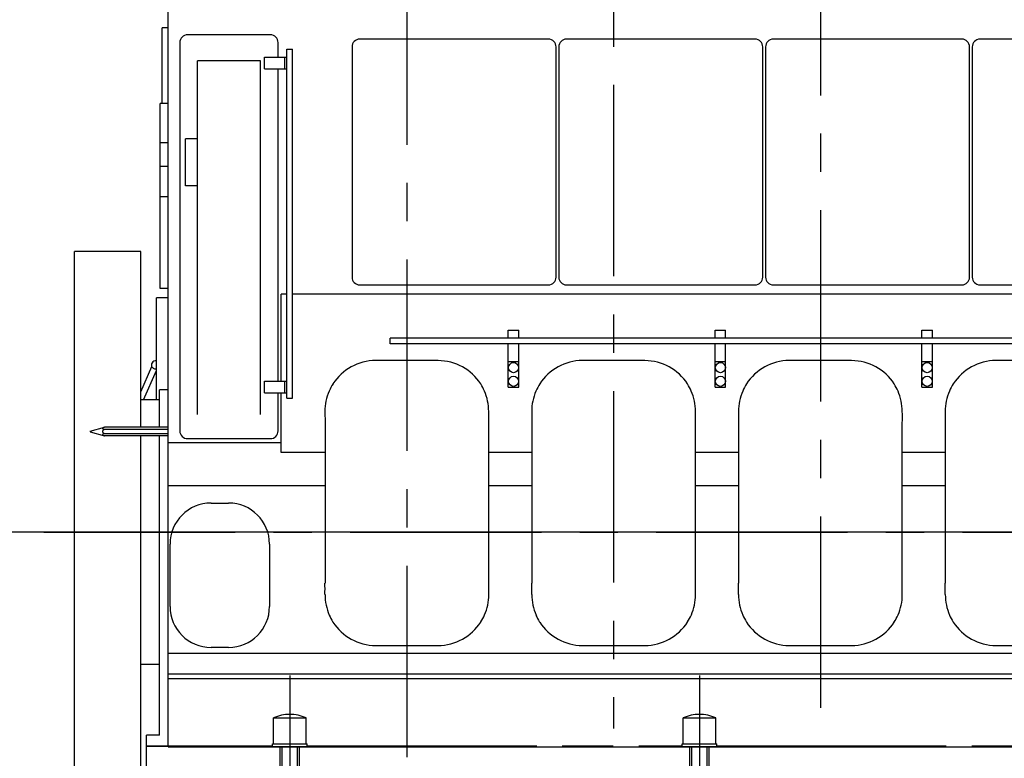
# Model space of a CAD drawing. Header units: millimetres. Extents: x 0 to 1189, y 0 to 841.
# Tile 3 of 103: x 140 to 267, y 151 to 246. Entities that reach past the tile are written whole.
import ezdxf
from ezdxf.enums import TextEntityAlignment as Align

# ---------------------------------------------------------------- set-up
doc = ezdxf.new("R2010")
doc.units = ezdxf.units.MM
doc.header["$LTSCALE"] = 65.395
doc.linetypes.add('CENTER', pattern=[0.6, 0.375, -0.075, 0.075, -0.075])
doc.linetypes.add('PHANTOM', pattern=[0.8, 0.45, -0.05, 0.1, -0.05, 0.1, -0.05])
doc.layers.get('0').update_dxf_attribs({"linetype": 'CONTINUOUS'})
for name, color, linetype in [('1907_210700_40_SIMPLE1_T2_X_PBL496', 7, 'CONTINUOUS'), ('1907_210700_40_SIMPLE1_T2_X_PBL509', 7, 'CONTINUOUS'), ('1907_210700_40_SIMPLE1_T2_X_PBL527', 7, 'CONTINUOUS'), ('1907_210700_40_SIMPLE1_X_ABL495', 7, 'CONTINUOUS'), ('1907_210700_40_SIMPLE1_X_ABL508', 7, 'CONTINUOUS'), ('1907_210700_40_SIMPLE1_X_ABL526', 7, 'CONTINUOUS'), ('1907_731000_02_SIMPLE1_D_ABL456', 7, 'CONTINUOUS'), ('1907_731000_02_SIMPLE1_T1_D_PBL457', 7, 'CONTINUOUS'), ('1907_733000_06_SIMPLE1_A_ABL497', 7, 'CONTINUOUS'), ('1907_733000_06_SIMPLE1_T2_A_PBL498', 7, 'CONTINUOUS'), ('1907_734000_04_SIMPLE1_C_ABL467', 7, 'CONTINUOUS'), ('1907_734000_04_SIMPLE1_T1_C_PBL468', 7, 'CONTINUOUS'), ('1907_735000_02_ABL460', 7, 'CONTINUOUS'), ('1917_735001_02_PBL461', 7, 'CONTINUOUS'), ('1937_111000_09_SIMPLE1_D_ABL469', 7, 'CONTINUOUS'), ('1937_111000_09_SIMPLE1_T1_D_PBL470', 7, 'CONTINUOUS'), ('1937_111200_09_SIMPLE1_B_ABL473', 7, 'CONTINUOUS'), ('1937_111200_09_SIMPLE1_T10_B_PBL475', 7, 'CONTINUOUS'), ('1937_111200_09_SIMPLE1_T12_B_PBL478', 7, 'CONTINUOUS'), ('1937_111200_09_SIMPLE1_T12_B_PBL511', 7, 'CONTINUOUS'), ('1937_111200_09_SIMPLE1_T12_B_PBL536', 7, 'CONTINUOUS'), ('1937_111200_09_SIMPLE1_T12_B_PBL537', 7, 'CONTINUOUS'), ('1937_111200_09_SIMPLE1_T1_B_PBL476', 7, 'CONTINUOUS'), ('1937_111200_09_SIMPLE1_T2_B_PBL474', 7, 'CONTINUOUS'), ('1937_111200_09_SIMPLE1_T7_B_PBL502', 7, 'CONTINUOUS'), ('1937_111200_09_SIMPLE1_T7_B_PBL512', 7, 'CONTINUOUS'), ('1937_111200_09_SIMPLE1_T7_B_PBL540', 7, 'CONTINUOUS'), ('1937_111200_09_SIMPLE1_T7_B_PBL568', 7, 'CONTINUOUS'), ('1937_122000_06_SIMPLE1_A_ABL465', 7, 'CONTINUOUS'), ('1937_122000_06_SIMPLE1_T1_A_PBL466', 7, 'CONTINUOUS'), ('32007_040000_TLKGS_KS_ABL458', 7, 'CONTINUOUS'), ('32007_040000_TLKGS_KS_V_ABL454', 7, 'CONTINUOUS'), ('32007_041000_TLKGS_KS_ABL459', 7, 'CONTINUOUS'), ('32007_041000_TLKGS_KS_V_ABL455', 7, 'CONTINUOUS'), ('32007_313000_01_SIMPLE1_T1_X_PBL472', 7, 'CONTINUOUS'), ('32007_313000_01_SIMPLE1_X_ABL471', 7, 'CONTINUOUS'), ('32007_390200_01_SIMPLE1_T1_X_PBL486', 7, 'CONTINUOUS'), ('32007_390200_01_SIMPLE1_X#AF0_ABL485', 7, 'CONTINUOUS'), ('32067_000000_TLKGS_MARKETING_ABL449', 7, 'CONTINUOUS'), ('32067_030000_TLKGS_V_ABL450', 7, 'CONTINUOUS'), ('32067_100000_TLKGS_V_ABL451', 7, 'CONTINUOUS'), ('32067_152000_01_SIMPLE1_T1_X_PBL453', 7, 'CONTINUOUS'), ('32067_152000_01_SIMPLE1_T2_X_PBL464', 7, 'CONTINUOUS'), ('32067_152000_01_SIMPLE1_T2_X_PBL505', 7, 'CONTINUOUS'), ('32067_152000_01_SIMPLE1_X_ABL452', 7, 'CONTINUOUS'), ('32067_200000_TLKGS_V_ABL494', 7, 'CONTINUOUS'), ('32067_300000_TLKGS_V_ABL484', 7, 'CONTINUOUS'), ('32067_390200_01_SIMPLE1_T1_X_PBL504', 7, 'CONTINUOUS'), ('32067_390200_01_SIMPLE1_X_ABL503', 7, 'CONTINUOUS'), ('right_6_VBL448', 7, 'CONTINUOUS')]:
    doc.layers.add(name, color=color, linetype=linetype)
doc.styles.get("Standard").update_dxf_attribs({"font": 'txt', "width": 0.6})
doc.dimstyles.new('DIMSTYLE_1', dxfattribs={"dimtxt": 3.5, "dimasz": 3.5, "dimexe": 1.8, "dimexo": 0, "dimgap": 0.875, "dimtad": 1, "dimlfac": 20, "dimdsep": 46, "dimtxsty": 'Standard', "dimblk": '_FILLED', "dimblk1": '_FILLED', "dimblk2": '_FILLED', "dimcen": 0.09, "dimadec": 0, "dimazin": 0, "dimtp": 2, "dimtm": 2, "dimtfac": 1, "dimtofl": 0, "dimtmove": 0, "dimatfit": 3, "dimldrblk": '_FILLED', "dimfxl": 1, "dimtolj": 1, "dimarcsym": 0})

# ---------------------------------------------------------------- blocks, each defined once
blk = doc.blocks.new('_FILLED')
at = {"color": 0, "linetype": 'ByBlock'}
blk.add_solid([(0, 0), (-1, 0.167), (-1, -0.167)], dxfattribs=at)
blk = doc.blocks.new('*D1')
at = {"color": 2, "linetype": 'Continuous'}
for p, q in [((190.66, 308.47), (135.6, 308.47)), ((137.4, 308.47), (137.4, 244.22)), ((137.4, 179.97), (137.4, 244.22)), ((145.36, 179.97), (135.6, 179.97))]:
    blk.add_line(p, q, dxfattribs=at)
at = {"color": 2, "linetype": 'Continuous', "xscale": 3.5, "yscale": 3.5, "zscale": 3.5}
for p, rotation in [((137.4, 308.47), 90), ((137.4, 179.97), 270)]:
    blk.add_blockref('_FILLED', p, dxfattribs=dict(at, rotation=rotation))
at = {"color": 2, "linetype": 'Continuous', "width": 0.672619}
blk.add_text('2570', height=3.5, rotation=90, dxfattribs=at).set_placement((136.53, 244.22), align=Align.CENTER)
blk = doc.blocks.new('*D7')
at = {"color": 2, "linetype": 'Continuous'}
for p, q in [((399.2, 163.28), (399.2, 98.57)), ((190, 122.65), (190, 98.57)), ((190, 100.37), (294.6, 100.37)), ((399.2, 100.37), (294.6, 100.37))]:
    blk.add_line(p, q, dxfattribs=at)
at = {"color": 2, "linetype": 'Continuous', "xscale": 3.5, "yscale": 3.5, "zscale": 3.5, "rotation": 180}
blk.add_blockref('_FILLED', (190, 100.37), dxfattribs=at)
at = {"color": 2, "linetype": 'Continuous', "xscale": 3.5, "yscale": 3.5, "zscale": 3.5}
blk.add_blockref('_FILLED', (399.2, 100.37), dxfattribs=at)
at = {"color": 2, "linetype": 'Continuous', "width": 0.636905}
blk.add_text('4184', height=3.5, dxfattribs=at).set_placement((294.6, 101.25), align=Align.CENTER)
blk = doc.blocks.new('*D15')
at = {"color": 2, "linetype": 'Continuous'}
for p, q in [((206.91, 350.22), (105.6, 350.22)), ((107.4, 350.22), (107.4, 265.1)), ((107.4, 179.97), (107.4, 265.1)), ((391.02, 179.97), (105.6, 179.97))]:
    blk.add_line(p, q, dxfattribs=at)
at = {"color": 2, "linetype": 'Continuous', "xscale": 3.5, "yscale": 3.5, "zscale": 3.5}
for p, rotation in [((107.4, 350.22), 90), ((107.4, 179.97), 270)]:
    blk.add_blockref('_FILLED', p, dxfattribs=dict(at, rotation=rotation))
at = {"color": 2, "linetype": 'Continuous', "width": 0.654762}
blk.add_text('3405', height=3.5, rotation=90, dxfattribs=at).set_placement((106.53, 265.1), align=Align.CENTER)
blk = doc.blocks.new('*D16')
at = {"color": 2, "linetype": 'Continuous'}
for p, q in [((223.75, 331.97), (115.6, 331.97)), ((117.4, 331.97), (117.4, 255.97)), ((117.4, 179.97), (117.4, 255.97)), ((143.64, 179.97), (115.6, 179.97))]:
    blk.add_line(p, q, dxfattribs=at)
at = {"color": 2, "linetype": 'Continuous', "xscale": 3.5, "yscale": 3.5, "zscale": 3.5}
for p, rotation in [((117.4, 331.97), 90), ((117.4, 179.97), 270)]:
    blk.add_blockref('_FILLED', p, dxfattribs=dict(at, rotation=rotation))
at = {"color": 2, "linetype": 'Continuous', "width": 0.672619}
blk.add_text('3040', height=3.5, rotation=90, dxfattribs=at).set_placement((116.53, 255.97), align=Align.CENTER)
blk = doc.blocks.new('*D17')
at = {"color": 2, "linetype": 'Continuous'}
for p, q in [((190.13, 326.97), (125.6, 326.97)), ((127.4, 326.97), (127.4, 253.47)), ((127.4, 179.97), (127.4, 253.47)), ((144.93, 179.97), (125.6, 179.97))]:
    blk.add_line(p, q, dxfattribs=at)
at = {"color": 2, "linetype": 'Continuous', "xscale": 3.5, "yscale": 3.5, "zscale": 3.5}
for p, rotation in [((127.4, 326.97), 90), ((127.4, 179.97), 270)]:
    blk.add_blockref('_FILLED', p, dxfattribs=dict(at, rotation=rotation))
at = {"color": 2, "linetype": 'Continuous', "width": 0.690476}
blk.add_text('2940', height=3.5, rotation=90, dxfattribs=at).set_placement((126.53, 253.47), align=Align.CENTER)
blk = doc.blocks.new('32067_152000_01_SIMPLE1_T1_X_PBL453', base_point=(271.02, 132.58))
at = {"layer": '32067_152000_01_SIMPLE1_T1_X_PBL453', "color": 8, "linetype": 'PHANTOM'}
for p, q in [((156.65, 149.62), (156.65, 152.62)), ((156.65, 152.62), (172.79, 152.62)), ((172.25, 152.62), (172.25, 152.52)), ((172.25, 152.52), (173.75, 152.52)), ((173.75, 149.62), (173.75, 152.52)), ((176.25, 149.62), (176.25, 152.52)), ((176.25, 152.52), (177.75, 152.52)), ((177.21, 152.62), (225.29, 152.62)), ((177.75, 152.62), (177.75, 152.52)), ((224.75, 152.62), (224.75, 152.52)), ((224.75, 152.52), (226.25, 152.52)), ((226.25, 149.62), (226.25, 152.52)), ((228.75, 152.52), (230.25, 152.52)), ((228.75, 149.62), (228.75, 152.52)), ((229.71, 152.62), (328.79, 152.62)), ((230.25, 152.62), (230.25, 152.52))]:
    blk.add_line(p, q, dxfattribs=at)
blk = doc.blocks.new('32067_152000_01_SIMPLE1_T2_X_PBL464', base_point=(175, 148.79))
at = {"layer": '32067_152000_01_SIMPLE1_T2_X_PBL464', "color": 2, "linetype": 'CENTER'}
blk.add_line((175, 161.62), (175, 135.95), dxfattribs=at)
at = {"layer": '32067_152000_01_SIMPLE1_T2_X_PBL464', "color": 8, "linetype": 'PHANTOM'}
for p, q in [((172.92, 152.88), (172.92, 156.18)), ((172.92, 156.18), (177.08, 156.18)), ((177.08, 152.88), (177.08, 156.18)), ((172.79, 152.52), (172.79, 152.88)), ((172.79, 152.88), (177.21, 152.88)), ((177.21, 152.52), (177.21, 152.88)), ((173.75, 152.52), (176.25, 152.52)), ((174.01, 149.72), (174.01, 152.52)), ((175.99, 149.72), (175.99, 152.52)), ((172.4, 148.7), (172.4, 149.62)), ((173.75, 149.72), (176.25, 149.72)), ((177.6, 148.7), (177.6, 149.62)), ((169.63, 148.29), (171.5, 148.45)), ((171.5, 148.45), (178.5, 148.45)), ((172.4, 148.7), (177.6, 148.7)), ((173.56, 148.45), (173.56, 148.7)), ((176.44, 148.45), (176.44, 148.7)), ((180.37, 148.29), (178.5, 148.45)), ((167.21, 144.47), (168.6, 147.56)), ((182.79, 144.47), (181.4, 147.56)), ((166, 144.47), (166, 145.83)), ((166, 145.83), (167, 145.83)), ((167, 144.47), (167, 145.83)), ((183, 144.47), (183, 145.83)), ((183, 145.83), (184, 145.83)), ((184, 144.47), (184, 145.83)), ((165.75, 142.72), (165.75, 144.47)), ((165.75, 144.47), (168.68, 144.47)), ((181.32, 144.47), (184.25, 144.47)), ((184.25, 142.72), (184.25, 144.47)), ((165.75, 142.72), (184.25, 142.72)), ((166, 141.33), (166, 142.72)), ((167, 141.33), (167, 142.72)), ((168.15, 142.72), (168.15, 143.72)), ((168.15, 143.72), (181.85, 143.72)), ((168.28, 142.2), (168.26, 142.72)), ((181.72, 142.2), (181.74, 142.72)), ((181.85, 142.72), (181.85, 143.72)), ((183, 141.33), (183, 142.72)), ((184, 141.33), (184, 142.72)), ((168.77, 141.95), (168.28, 142.2)), ((168.28, 142.2), (181.72, 142.2)), ((168.84, 141.33), (168.77, 141.95)), ((168.77, 141.95), (181.23, 141.95)), ((181.16, 141.33), (181.23, 141.95)), ((181.23, 141.95), (181.72, 142.2)), ((165.5, 139.83), (165.5, 141.33)), ((165.5, 141.33), (184.5, 141.33)), ((184.5, 139.83), (184.5, 141.33)), ((162, 137.83), (162, 139.83)), ((162, 139.83), (188, 139.83)), ((188, 137.83), (188, 139.83)), ((162, 137.83), (188, 137.83))]:
    blk.add_line(p, q, dxfattribs=at)
for centre, radius, start, end in [((175, 151.49), 5.14, 66.0588, 113.9412), ((169.74, 147.05), 1.25, 95, 155.8195), ((180.26, 147.05), 1.25, 24.1805, 85)]:
    blk.add_arc(centre, radius, start, end, dxfattribs=at)
for points, knots in [([(168.68, 144.47), (168.63, 144.41), (168.45, 144.16), (168.28, 143.91), (168.15, 143.72)], [0, 0, 0, 0, 0.247602, 1, 1, 1, 1]), ([(181.85, 143.72), (181.81, 143.78), (181.64, 144.04), (181.46, 144.29), (181.32, 144.47)], [0, 0, 0, 0, 0.252037, 1, 1, 1, 1])]:
    blk.add_open_spline(points, degree=3, knots=knots, dxfattribs=at)
blk = doc.blocks.new('32067_152000_01_SIMPLE1_T2_X_PBL505', base_point=(227.5, 148.79))
at = {"layer": '32067_152000_01_SIMPLE1_T2_X_PBL505', "color": 2, "linetype": 'CENTER'}
blk.add_line((227.5, 161.62), (227.5, 135.95), dxfattribs=at)
at = {"layer": '32067_152000_01_SIMPLE1_T2_X_PBL505', "color": 8, "linetype": 'PHANTOM'}
for p, q in [((225.42, 156.18), (229.58, 156.18)), ((225.42, 152.88), (225.42, 156.18)), ((229.58, 152.88), (229.58, 156.18)), ((225.29, 152.88), (229.71, 152.88)), ((225.29, 152.52), (225.29, 152.88)), ((229.71, 152.52), (229.71, 152.88)), ((226.25, 152.52), (228.75, 152.52)), ((226.51, 149.72), (226.51, 152.52)), ((228.49, 149.72), (228.49, 152.52)), ((224.9, 148.7), (224.9, 149.62)), ((226.25, 149.72), (228.75, 149.72)), ((230.1, 148.7), (230.1, 149.62)), ((222.13, 148.29), (224, 148.45)), ((224, 148.45), (231, 148.45)), ((224.9, 148.7), (230.1, 148.7)), ((226.06, 148.45), (226.06, 148.7)), ((228.94, 148.45), (228.94, 148.7)), ((232.87, 148.29), (231, 148.45)), ((219.71, 144.47), (221.1, 147.56)), ((235.29, 144.47), (233.9, 147.56)), ((218.5, 145.83), (219.5, 145.83)), ((218.5, 144.47), (218.5, 145.83)), ((219.5, 144.47), (219.5, 145.83)), ((235.5, 145.83), (236.5, 145.83)), ((235.5, 144.47), (235.5, 145.83)), ((236.5, 144.47), (236.5, 145.83)), ((218.25, 144.47), (221.18, 144.47)), ((218.25, 142.72), (218.25, 144.47)), ((233.82, 144.47), (236.75, 144.47)), ((236.75, 142.72), (236.75, 144.47)), ((218.25, 142.72), (236.75, 142.72)), ((218.5, 141.33), (218.5, 142.72)), ((219.5, 141.33), (219.5, 142.72)), ((220.65, 143.72), (234.35, 143.72)), ((220.65, 142.72), (220.65, 143.72)), ((220.78, 142.2), (220.76, 142.72)), ((234.22, 142.2), (234.24, 142.72)), ((234.35, 142.72), (234.35, 143.72)), ((235.5, 141.33), (235.5, 142.72)), ((236.5, 141.33), (236.5, 142.72)), ((221.27, 141.95), (220.78, 142.2)), ((220.78, 142.2), (234.22, 142.2)), ((221.27, 141.95), (233.73, 141.95)), ((221.34, 141.33), (221.27, 141.95)), ((233.66, 141.33), (233.73, 141.95)), ((233.73, 141.95), (234.22, 142.2)), ((218, 141.33), (237, 141.33)), ((218, 139.83), (218, 141.33)), ((237, 139.83), (237, 141.33)), ((214.5, 139.83), (240.5, 139.83)), ((214.5, 137.83), (214.5, 139.83)), ((240.5, 137.83), (240.5, 139.83)), ((214.5, 137.83), (240.5, 137.83))]:
    blk.add_line(p, q, dxfattribs=at)
for centre, radius, start, end in [((227.5, 151.49), 5.14, 66.0588, 113.9412), ((222.24, 147.05), 1.25, 95, 155.8195), ((232.76, 147.05), 1.25, 24.1805, 85)]:
    blk.add_arc(centre, radius, start, end, dxfattribs=at)
for points, knots in [([(221.18, 144.47), (221.13, 144.41), (220.95, 144.16), (220.78, 143.91), (220.65, 143.72)], [0, 0, 0, 0, 0.247602, 1, 1, 1, 1]), ([(234.35, 143.72), (234.31, 143.78), (234.14, 144.04), (233.96, 144.29), (233.82, 144.47)], [0, 0, 0, 0, 0.252037, 1, 1, 1, 1])]:
    blk.add_open_spline(points, degree=3, knots=knots, dxfattribs=at)
blk = doc.blocks.new('32067_152000_01_SIMPLE1_X_ABL452', base_point=(271.02, 136))
at = {"layer": '32067_152000_01_SIMPLE1_T1_X_PBL453'}
blk.add_blockref('32067_152000_01_SIMPLE1_T1_X_PBL453', (271.02, 132.58), dxfattribs=at)
at = {"layer": '32067_152000_01_SIMPLE1_T2_X_PBL464'}
blk.add_blockref('32067_152000_01_SIMPLE1_T2_X_PBL464', (175, 148.79), dxfattribs=at)
at = {"layer": '32067_152000_01_SIMPLE1_T2_X_PBL505'}
blk.add_blockref('32067_152000_01_SIMPLE1_T2_X_PBL505', (227.5, 148.79), dxfattribs=at)
blk = doc.blocks.new('1937_122000_06_SIMPLE1_T1_A_PBL466', base_point=(258.38, 139.97))
at = {"layer": '1937_122000_06_SIMPLE1_T1_A_PBL466', "color": 7, "linetype": 'Continuous'}
for p, q in [((156.65, 149.67), (156.65, 152.57)), ((156.65, 152.57), (159.4, 152.57))]:
    blk.add_line(p, q, dxfattribs=at)
blk = doc.blocks.new('1937_122000_06_SIMPLE1_A_ABL465', base_point=(258.38, 139.97))
at = {"layer": '1937_122000_06_SIMPLE1_T1_A_PBL466'}
blk.add_blockref('1937_122000_06_SIMPLE1_T1_A_PBL466', (258.38, 139.97), dxfattribs=at)
blk = doc.blocks.new('1937_111000_09_SIMPLE1_T1_D_PBL470', base_point=(257.95, 199.6))
at = {"layer": '1937_111000_09_SIMPLE1_T1_D_PBL470', "color": 7, "linetype": 'Continuous'}
for p, q in [((159.4, 152.47), (159.4, 246.72)), ((157.9, 196.94), (157.9, 210.02)), ((159.4, 210.02), (157.9, 210.02)), ((173.9, 199.35), (173.9, 210.47)), ((174.6, 210.47), (173.9, 210.47)), ((354.45, 210.47), (175.35, 210.47)), ((173.9, 190.21), (173.9, 197.85)), ((159.4, 191.47), (173.9, 191.47)), ((179.51, 190.21), (173.9, 190.21)), ((206.01, 190.21), (200.49, 190.21)), ((232.51, 190.21), (226.99, 190.21)), ((259.01, 190.21), (253.49, 190.21)), ((159.4, 185.98), (179.51, 185.98)), ((200.49, 185.98), (206.01, 185.98)), ((226.99, 185.98), (232.51, 185.98)), ((253.49, 185.98), (259.01, 185.98)), ((159.4, 164.47), (358, 164.47)), ((159.4, 161.85), (358, 161.85)), ((159.4, 161.22), (358, 161.22)), ((159.4, 152.47), (358, 152.47))]:
    blk.add_line(p, q, dxfattribs=at)
blk = doc.blocks.new('1937_111000_09_SIMPLE1_D_ABL469', base_point=(257.95, 199.6))
at = {"layer": '1937_111000_09_SIMPLE1_T1_D_PBL470'}
blk.add_blockref('1937_111000_09_SIMPLE1_T1_D_PBL470', (257.95, 199.6), dxfattribs=at)
blk = doc.blocks.new('1937_111200_09_SIMPLE1_T2_B_PBL474', base_point=(159.03, 239.77))
at = {"layer": '1937_111200_09_SIMPLE1_T2_B_PBL474', "color": 7, "linetype": 'Continuous'}
for p in [(158.65, 234.94), (159.4, 244.6)]:
    blk.add_line(p, (158.65, 244.6), dxfattribs=at)
blk = doc.blocks.new('1937_111200_09_SIMPLE1_T10_B_PBL475', base_point=(166.03, 174.47))
at = {"layer": '1937_111200_09_SIMPLE1_T10_B_PBL475', "color": 7, "linetype": 'Continuous'}
for p, q in [((164.9, 183.72), (167.15, 183.72)), ((159.65, 170.47), (159.65, 178.47)), ((172.4, 178.47), (172.4, 170.47)), ((167.15, 165.22), (164.9, 165.22))]:
    blk.add_line(p, q, dxfattribs=at)
for centre, start, end in [((164.9, 178.47), 90, 180), ((167.15, 178.47), 0, 90), ((164.9, 170.47), 180, 270), ((167.15, 170.47), 270, 360)]:
    blk.add_arc(centre, 5.25, start, end, dxfattribs=at)
blk = doc.blocks.new('1937_111200_09_SIMPLE1_T1_B_PBL476', base_point=(167.2, 217.85))
at = {"layer": '1937_111200_09_SIMPLE1_T1_B_PBL476', "color": 7, "linetype": 'Continuous'}
for p, q in [((172.5, 243.72), (161.9, 243.72)), ((160.9, 242.72), (160.9, 192.97)), ((173.5, 240.85), (173.5, 242.72)), ((163.18, 195.07), (163.18, 240.37)), ((171.23, 240.37), (163.18, 240.37)), ((171.23, 195.07), (171.23, 240.37)), ((173.5, 199.35), (173.5, 239.35)), ((161.65, 224.37), (161.65, 230.39)), ((163.18, 230.39), (161.65, 230.39)), ((163.18, 224.37), (161.65, 224.37)), ((173.5, 192.97), (173.5, 197.85)), ((161.9, 191.97), (172.5, 191.97))]:
    blk.add_line(p, q, dxfattribs=at)
for centre, start, end in [((161.9, 242.72), 90, 180), ((172.5, 242.72), 0, 90), ((161.9, 192.97), 180, 270), ((172.5, 192.97), 270, 360)]:
    blk.add_arc(centre, 1, start, end, dxfattribs=at)
blk = doc.blocks.new('1937_111200_09_SIMPLE1_T12_B_PBL478', base_point=(190, 183.72))
at = {"layer": '1937_111200_09_SIMPLE1_T12_B_PBL478', "color": 7, "linetype": 'Continuous'}
for p, q in [((194, 201.97), (185.99, 201.97)), ((179.5, 195.47), (179.51, 193.99)), ((179.51, 193.99), (179.51, 173.47)), ((200.49, 173.47), (200.49, 193.98)), ((200.5, 171.97), (200.49, 173.47)), ((199.47, 168.47), (199.48, 168.49)), ((186, 165.47), (194, 165.47))]:
    blk.add_line(p, q, dxfattribs=at)
for centre, radius, start, end in [((186.01, 195.46), 6.52, 90.1732, 147.2173), ((194, 195.47), 6.5, 32.694, 90), ((185.95, 195.5), 6.44, 147.2173, 156.5056), ((194.02, 195.55), 6.44, 22.9923, 32.2056), ((186, 195.47), 6.5, 156.5056, 180.0668), ((194, 195.47), 6.49, 359.9828, 23.5645), ((188.39, 194.72), 12.12, 356.489, 3.557), ((144.96, 172.72), 34.55, 358.7753, 1.2482), ((186, 171.97), 6.49, 179.9178, 203.6301), ((194, 171.97), 6.5, 336.5214, 359.9537), ((185.97, 171.9), 6.44, 203.1105, 212.1454), ((194.06, 171.94), 6.43, 327.5209, 336.5982), ((186, 171.97), 6.5, 212.5834, 270.0031), ((194, 171.97), 6.5, 270, 327.37)]:
    blk.add_arc(centre, radius, start, end, dxfattribs=at)
blk = doc.blocks.new('1937_111200_09_SIMPLE1_T7_B_PBL502', base_point=(196.05, 227.42))
at = {"layer": '1937_111200_09_SIMPLE1_T7_B_PBL502', "color": 7, "linetype": 'Continuous'}
for p, q in [((208.13, 243.17), (183.97, 243.17)), ((182.97, 242.17), (182.97, 212.67)), ((209.13, 212.67), (209.13, 242.17)), ((183.97, 211.67), (208.13, 211.67))]:
    blk.add_line(p, q, dxfattribs=at)
for centre, start, end in [((183.97, 242.17), 90, 180), ((208.13, 242.17), 0, 90), ((183.97, 212.67), 180, 270), ((208.13, 212.67), 270, 360)]:
    blk.add_arc(centre, 1, start, end, dxfattribs=at)
blk = doc.blocks.new('1937_111200_09_SIMPLE1_T12_B_PBL511', base_point=(216.5, 183.72))
at = {"layer": '1937_111200_09_SIMPLE1_T12_B_PBL511', "color": 7, "linetype": 'Continuous'}
for p, q in [((220.5, 201.97), (212.49, 201.97)), ((206, 195.47), (206.01, 193.99)), ((206.01, 193.99), (206.01, 173.47)), ((226.99, 173.47), (226.99, 193.98)), ((227, 171.97), (226.99, 173.47)), ((225.97, 168.47), (225.98, 168.49)), ((212.5, 165.47), (220.5, 165.47))]:
    blk.add_line(p, q, dxfattribs=at)
for centre, radius, start, end in [((212.51, 195.46), 6.52, 90.1732, 147.2173), ((220.5, 195.47), 6.5, 32.694, 90), ((212.45, 195.5), 6.44, 147.2173, 156.5056), ((220.52, 195.55), 6.44, 22.9923, 32.2056), ((212.5, 195.47), 6.5, 156.5056, 180.0668), ((220.5, 195.47), 6.49, 359.9828, 23.5645), ((214.89, 194.72), 12.12, 356.489, 3.557), ((171.46, 172.72), 34.55, 358.7753, 1.2482), ((212.5, 171.97), 6.49, 179.9178, 203.6301), ((220.5, 171.97), 6.5, 336.5214, 359.9537), ((212.47, 171.9), 6.44, 203.1105, 212.1454), ((220.56, 171.94), 6.43, 327.5209, 336.5982), ((212.5, 171.97), 6.5, 212.5834, 270.0031), ((220.5, 171.97), 6.5, 270, 327.37)]:
    blk.add_arc(centre, radius, start, end, dxfattribs=at)
blk = doc.blocks.new('1937_111200_09_SIMPLE1_T7_B_PBL512', base_point=(222.55, 227.42))
at = {"layer": '1937_111200_09_SIMPLE1_T7_B_PBL512', "color": 7, "linetype": 'Continuous'}
for p, q in [((234.62, 243.17), (210.47, 243.17)), ((209.47, 242.17), (209.47, 212.67)), ((235.62, 212.67), (235.62, 242.17)), ((210.47, 211.67), (234.62, 211.67))]:
    blk.add_line(p, q, dxfattribs=at)
for centre, start, end in [((210.47, 242.17), 90, 180), ((234.62, 242.17), 0, 90), ((210.47, 212.67), 180, 270), ((234.62, 212.67), 270, 360)]:
    blk.add_arc(centre, 1, start, end, dxfattribs=at)
blk = doc.blocks.new('1937_111200_09_SIMPLE1_T12_B_PBL536', base_point=(242.99, 183.72))
at = {"layer": '1937_111200_09_SIMPLE1_T12_B_PBL536', "color": 7, "linetype": 'Continuous'}
for p, q in [((247, 201.97), (238.99, 201.97)), ((232.5, 195.47), (232.51, 193.99)), ((232.51, 193.99), (232.51, 173.47)), ((253.49, 173.47), (253.49, 193.98)), ((253.5, 171.97), (253.49, 173.47)), ((252.47, 168.47), (252.48, 168.49)), ((239, 165.47), (247, 165.47))]:
    blk.add_line(p, q, dxfattribs=at)
for centre, radius, start, end in [((239.01, 195.46), 6.52, 90.1732, 147.2173), ((247, 195.47), 6.5, 32.694, 90), ((238.95, 195.5), 6.44, 147.2173, 156.5056), ((247.02, 195.55), 6.44, 22.9923, 32.2056), ((239, 195.47), 6.5, 156.5056, 180.0668), ((247, 195.47), 6.49, 359.9828, 23.5645), ((241.39, 194.72), 12.12, 356.489, 3.557), ((197.96, 172.72), 34.55, 358.7753, 1.2482), ((239, 171.97), 6.49, 179.9178, 203.6301), ((247, 171.97), 6.5, 336.5214, 359.9537), ((238.97, 171.9), 6.44, 203.1105, 212.1454), ((247.05, 171.94), 6.43, 327.5209, 336.5982), ((239, 171.97), 6.5, 212.5834, 270.0031), ((247, 171.97), 6.5, 270, 327.37)]:
    blk.add_arc(centre, radius, start, end, dxfattribs=at)
blk = doc.blocks.new('1937_111200_09_SIMPLE1_T12_B_PBL537', base_point=(269.49, 183.72))
at = {"layer": '1937_111200_09_SIMPLE1_T12_B_PBL537', "color": 7, "linetype": 'Continuous'}
for p, q in [((273.5, 201.97), (265.49, 201.97)), ((259, 195.47), (259.01, 193.99)), ((259.01, 193.99), (259.01, 173.47)), ((279.99, 173.47), (279.99, 193.98)), ((280, 171.97), (279.99, 173.47)), ((278.97, 168.47), (278.98, 168.49)), ((265.5, 165.47), (273.5, 165.47))]:
    blk.add_line(p, q, dxfattribs=at)
for centre, radius, start, end in [((265.51, 195.46), 6.52, 90.1732, 147.2173), ((273.5, 195.47), 6.5, 32.694, 90), ((265.44, 195.5), 6.44, 147.2173, 156.5056), ((273.52, 195.55), 6.44, 22.9923, 32.2056), ((265.5, 195.47), 6.5, 156.5056, 180.0668), ((273.5, 195.47), 6.49, 359.9828, 23.5645), ((267.89, 194.72), 12.12, 356.489, 3.557), ((224.46, 172.72), 34.55, 358.7753, 1.2482), ((265.5, 171.97), 6.49, 179.9178, 203.6301), ((273.5, 171.97), 6.5, 336.5214, 359.9537), ((265.47, 171.9), 6.44, 203.1105, 212.1454), ((273.55, 171.94), 6.43, 327.5209, 336.5982), ((265.5, 171.97), 6.5, 212.5834, 270.0031), ((273.5, 171.97), 6.5, 270, 327.37)]:
    blk.add_arc(centre, radius, start, end, dxfattribs=at)
blk = doc.blocks.new('1937_111200_09_SIMPLE1_T7_B_PBL540', base_point=(249.04, 227.42))
at = {"layer": '1937_111200_09_SIMPLE1_T7_B_PBL540', "color": 7, "linetype": 'Continuous'}
for p, q in [((261.12, 243.17), (236.97, 243.17)), ((235.97, 242.17), (235.97, 212.67)), ((262.12, 212.67), (262.12, 242.17)), ((236.97, 211.67), (261.12, 211.67))]:
    blk.add_line(p, q, dxfattribs=at)
for centre, start, end in [((236.97, 242.17), 90, 180), ((261.12, 242.17), 0, 90), ((236.97, 212.67), 180, 270), ((261.12, 212.67), 270, 360)]:
    blk.add_arc(centre, 1, start, end, dxfattribs=at)
blk = doc.blocks.new('1937_111200_09_SIMPLE1_T7_B_PBL568', base_point=(275.54, 227.42))
at = {"layer": '1937_111200_09_SIMPLE1_T7_B_PBL568', "color": 7, "linetype": 'Continuous'}
for p, q in [((287.61, 243.17), (263.46, 243.17)), ((262.46, 242.17), (262.46, 212.67)), ((288.61, 212.67), (288.61, 242.17)), ((263.46, 211.67), (287.61, 211.67))]:
    blk.add_line(p, q, dxfattribs=at)
for centre, start, end in [((263.46, 242.17), 90, 180), ((287.61, 242.17), 0, 90), ((263.46, 212.67), 180, 270), ((287.61, 212.67), 270, 360)]:
    blk.add_arc(centre, 1, start, end, dxfattribs=at)
blk = doc.blocks.new('1937_111200_09_SIMPLE1_B_ABL473', base_point=(257.45, 204.91))
at = {"layer": '1937_111200_09_SIMPLE1_T10_B_PBL475'}
blk.add_blockref('1937_111200_09_SIMPLE1_T10_B_PBL475', (166.03, 174.47), dxfattribs=at)
at = {"layer": '1937_111200_09_SIMPLE1_T12_B_PBL478'}
blk.add_blockref('1937_111200_09_SIMPLE1_T12_B_PBL478', (190, 183.72), dxfattribs=at)
at = {"layer": '1937_111200_09_SIMPLE1_T12_B_PBL511'}
blk.add_blockref('1937_111200_09_SIMPLE1_T12_B_PBL511', (216.5, 183.72), dxfattribs=at)
at = {"layer": '1937_111200_09_SIMPLE1_T12_B_PBL536'}
blk.add_blockref('1937_111200_09_SIMPLE1_T12_B_PBL536', (242.99, 183.72), dxfattribs=at)
at = {"layer": '1937_111200_09_SIMPLE1_T12_B_PBL537'}
blk.add_blockref('1937_111200_09_SIMPLE1_T12_B_PBL537', (269.49, 183.72), dxfattribs=at)
at = {"layer": '1937_111200_09_SIMPLE1_T1_B_PBL476'}
blk.add_blockref('1937_111200_09_SIMPLE1_T1_B_PBL476', (167.2, 217.85), dxfattribs=at)
at = {"layer": '1937_111200_09_SIMPLE1_T2_B_PBL474'}
blk.add_blockref('1937_111200_09_SIMPLE1_T2_B_PBL474', (159.03, 239.77), dxfattribs=at)
at = {"layer": '1937_111200_09_SIMPLE1_T7_B_PBL502'}
blk.add_blockref('1937_111200_09_SIMPLE1_T7_B_PBL502', (196.05, 227.42), dxfattribs=at)
at = {"layer": '1937_111200_09_SIMPLE1_T7_B_PBL512'}
blk.add_blockref('1937_111200_09_SIMPLE1_T7_B_PBL512', (222.55, 227.42), dxfattribs=at)
at = {"layer": '1937_111200_09_SIMPLE1_T7_B_PBL540'}
blk.add_blockref('1937_111200_09_SIMPLE1_T7_B_PBL540', (249.04, 227.42), dxfattribs=at)
at = {"layer": '1937_111200_09_SIMPLE1_T7_B_PBL568'}
blk.add_blockref('1937_111200_09_SIMPLE1_T7_B_PBL568', (275.54, 227.42), dxfattribs=at)
blk = doc.blocks.new('32067_100000_TLKGS_V_ABL451', base_point=(271.02, 196.62))
at = {"layer": '1937_111000_09_SIMPLE1_D_ABL469'}
blk.add_blockref('1937_111000_09_SIMPLE1_D_ABL469', (257.95, 199.6), dxfattribs=at)
at = {"layer": '1937_111200_09_SIMPLE1_B_ABL473'}
blk.add_blockref('1937_111200_09_SIMPLE1_B_ABL473', (257.45, 204.91), dxfattribs=at)
at = {"layer": '1937_122000_06_SIMPLE1_A_ABL465'}
blk.add_blockref('1937_122000_06_SIMPLE1_A_ABL465', (258.38, 139.97), dxfattribs=at)
at = {"layer": '32067_152000_01_SIMPLE1_X_ABL452'}
blk.add_blockref('32067_152000_01_SIMPLE1_X_ABL452', (271.02, 136), dxfattribs=at)
blk = doc.blocks.new('32007_390200_01_SIMPLE1_T1_X_PBL486', base_point=(173.62, 226.56))
at = {"layer": '32007_390200_01_SIMPLE1_T1_X_PBL486', "color": 40, "linetype": 'Continuous'}
blk.add_line((174.6, 255.97), (172.25, 255.97), dxfattribs=at)
at = {"layer": '32007_390200_01_SIMPLE1_T1_X_PBL486', "color": 7, "linetype": 'Continuous'}
for p, q in [((174.35, 246.95), (175.5, 246.95)), ((174.6, 197.15), (174.6, 241.9)), ((174.6, 241.9), (175.35, 241.9)), ((175.35, 197.15), (175.35, 241.9)), ((171.75, 239.35), (171.75, 240.85)), ((171.75, 240.85), (174.6, 240.85)), ((174.35, 239.35), (174.35, 240.85)), ((171.75, 239.35), (174.6, 239.35)), ((171.75, 197.85), (171.75, 199.35)), ((171.75, 199.35), (174.6, 199.35)), ((174.35, 197.85), (174.35, 199.35)), ((171.75, 197.85), (174.6, 197.85)), ((174.6, 197.15), (175.35, 197.15))]:
    blk.add_line(p, q, dxfattribs=at)
blk = doc.blocks.new('32007_390200_01_SIMPLE1_X#AF0_ABL485', base_point=(173.62, 226.56))
at = {"layer": '32007_390200_01_SIMPLE1_T1_X_PBL486'}
blk.add_blockref('32007_390200_01_SIMPLE1_T1_X_PBL486', (173.62, 226.56), dxfattribs=at)
blk = doc.blocks.new('32067_390200_01_SIMPLE1_T1_X_PBL504', base_point=(262.36, 202.22))
at = {"layer": '32067_390200_01_SIMPLE1_T1_X_PBL504', "color": 7, "linetype": 'Continuous'}
for p, q in [((203, 204.87), (203, 205.87)), ((203, 205.87), (204.35, 205.87)), ((204.35, 204.87), (204.35, 205.87)), ((229.5, 204.87), (229.5, 205.87)), ((229.5, 205.87), (230.85, 205.87)), ((230.85, 204.87), (230.85, 205.87)), ((256, 204.87), (256, 205.87)), ((256, 205.87), (257.35, 205.87)), ((257.35, 204.87), (257.35, 205.87)), ((187.88, 204.12), (187.88, 204.87)), ((336.85, 204.87), (187.88, 204.87)), ((335.5, 204.12), (187.88, 204.12)), ((203, 198.57), (203, 204.12)), ((204.35, 198.57), (204.35, 204.12)), ((229.5, 198.57), (229.5, 204.12)), ((230.85, 198.57), (230.85, 204.12)), ((256, 198.57), (256, 204.12)), ((257.35, 198.57), (257.35, 204.12)), ((203, 201.88), (204.35, 201.88)), ((229.5, 201.88), (230.85, 201.88)), ((256, 201.88), (257.35, 201.88)), ((203, 198.57), (204.35, 198.57)), ((229.5, 198.57), (230.85, 198.57)), ((256, 198.57), (257.35, 198.57))]:
    blk.add_line(p, q, dxfattribs=at)
for centre in [(203.68, 201.07), (230.18, 201.07), (256.68, 201.07), (203.68, 199.32), (230.18, 199.32), (256.68, 199.32)]:
    blk.add_circle(centre, 0.65, dxfattribs=at)
blk = doc.blocks.new('32067_390200_01_SIMPLE1_X_ABL503', base_point=(262.36, 202.22))
at = {"layer": '32067_390200_01_SIMPLE1_T1_X_PBL504'}
blk.add_blockref('32067_390200_01_SIMPLE1_T1_X_PBL504', (262.36, 202.22), dxfattribs=at)
blk = doc.blocks.new('32067_300000_TLKGS_V_ABL484', base_point=(254.3, 226.56))
at = {"layer": '32007_390200_01_SIMPLE1_X#AF0_ABL485'}
blk.add_blockref('32007_390200_01_SIMPLE1_X#AF0_ABL485', (173.62, 226.56), dxfattribs=at)
at = {"layer": '32067_390200_01_SIMPLE1_X_ABL503'}
blk.add_blockref('32067_390200_01_SIMPLE1_X_ABL503', (262.36, 202.22), dxfattribs=at)
blk = doc.blocks.new('1907_210700_40_SIMPLE1_T2_X_PBL496', base_point=(190, 227.65))
at = {"layer": '1907_210700_40_SIMPLE1_T2_X_PBL496', "color": 2, "linetype": 'CENTER'}
blk.add_line((190, 332.64), (190, 122.65), dxfattribs=at)
blk = doc.blocks.new('1907_210700_40_SIMPLE1_X_ABL495', base_point=(190, 227.65))
at = {"layer": '1907_210700_40_SIMPLE1_T2_X_PBL496'}
blk.add_blockref('1907_210700_40_SIMPLE1_T2_X_PBL496', (190, 227.65), dxfattribs=at)
blk = doc.blocks.new('1907_210700_40_SIMPLE1_T2_X_PBL509', base_point=(216.5, 254.91))
at = {"layer": '1907_210700_40_SIMPLE1_T2_X_PBL509', "color": 2, "linetype": 'CENTER'}
blk.add_line((216.5, 355.01), (216.5, 154.81), dxfattribs=at)
blk = doc.blocks.new('1907_210700_40_SIMPLE1_X_ABL508', base_point=(216.5, 254.91))
at = {"layer": '1907_210700_40_SIMPLE1_T2_X_PBL509'}
blk.add_blockref('1907_210700_40_SIMPLE1_T2_X_PBL509', (216.5, 254.91), dxfattribs=at)
blk = doc.blocks.new('1907_210700_40_SIMPLE1_T2_X_PBL527', base_point=(243, 227.65))
at = {"layer": '1907_210700_40_SIMPLE1_T2_X_PBL527', "color": 2, "linetype": 'CENTER'}
blk.add_line((243, 299.72), (243, 155.58), dxfattribs=at)
blk = doc.blocks.new('1907_210700_40_SIMPLE1_X_ABL526', base_point=(243, 227.65))
at = {"layer": '1907_210700_40_SIMPLE1_T2_X_PBL527'}
blk.add_blockref('1907_210700_40_SIMPLE1_T2_X_PBL527', (243, 227.65), dxfattribs=at)
blk = doc.blocks.new('32067_200000_TLKGS_V_ABL494', base_point=(256.25, 238.83))
at = {"layer": '1907_210700_40_SIMPLE1_X_ABL495'}
blk.add_blockref('1907_210700_40_SIMPLE1_X_ABL495', (190, 227.65), dxfattribs=at)
at = {"layer": '1907_210700_40_SIMPLE1_X_ABL508'}
blk.add_blockref('1907_210700_40_SIMPLE1_X_ABL508', (216.5, 254.91), dxfattribs=at)
at = {"layer": '1907_210700_40_SIMPLE1_X_ABL526'}
blk.add_blockref('1907_210700_40_SIMPLE1_X_ABL526', (243, 227.65), dxfattribs=at)
blk = doc.blocks.new('32067_030000_TLKGS_V_ABL450', base_point=(291.59, 232.69))
at = {"layer": '32067_100000_TLKGS_V_ABL451'}
blk.add_blockref('32067_100000_TLKGS_V_ABL451', (271.02, 196.62), dxfattribs=at)
at = {"layer": '32067_200000_TLKGS_V_ABL494'}
blk.add_blockref('32067_200000_TLKGS_V_ABL494', (256.25, 238.83), dxfattribs=at)
at = {"layer": '32067_300000_TLKGS_V_ABL484'}
blk.add_blockref('32067_300000_TLKGS_V_ABL484', (254.3, 226.56), dxfattribs=at)
blk = doc.blocks.new('1907_731000_02_SIMPLE1_T1_D_PBL457', base_point=(151.65, 179.97))
at = {"layer": '1907_731000_02_SIMPLE1_T1_D_PBL457', "color": 7, "linetype": 'Continuous'}
for p, q in [((147.4, 144), (147.4, 215.95)), ((155.9, 215.95), (147.4, 215.95)), ((155.9, 193.43), (155.9, 215.95)), ((155.9, 144), (155.9, 192.34)), ((155.9, 144), (147.4, 144))]:
    blk.add_line(p, q, dxfattribs=at)
blk = doc.blocks.new('1907_731000_02_SIMPLE1_D_ABL456', base_point=(151.65, 179.97))
at = {"layer": '1907_731000_02_SIMPLE1_T1_D_PBL457'}
blk.add_blockref('1907_731000_02_SIMPLE1_T1_D_PBL457', (151.65, 179.97), dxfattribs=at)
blk = doc.blocks.new('1907_734000_04_SIMPLE1_T1_C_PBL468', base_point=(266.48, 175.4))
at = {"layer": '1907_734000_04_SIMPLE1_T1_C_PBL468', "color": 7, "linetype": 'Continuous'}
for p, q in [((158.3, 193.43), (158.3, 198.22)), ((159.4, 198.22), (158.3, 198.22)), ((158.3, 196.94), (155.9, 196.94)), ((158.3, 153.97), (158.3, 192.34)), ((158.3, 163.01), (155.9, 163.01)), ((156.65, 152.57), (156.65, 153.97)), ((158.3, 153.97), (156.65, 153.97))]:
    blk.add_line(p, q, dxfattribs=at)
at = {"layer": '1907_734000_04_SIMPLE1_T1_C_PBL468', "color": 2, "linetype": 'CENTER'}
blk.add_line((143.49, 179.97), (389.46, 179.97), dxfattribs=at)
blk = doc.blocks.new('1907_734000_04_SIMPLE1_C_ABL467', base_point=(266.48, 175.4))
at = {"layer": '1907_734000_04_SIMPLE1_T1_C_PBL468'}
blk.add_blockref('1907_734000_04_SIMPLE1_T1_C_PBL468', (266.48, 175.4), dxfattribs=at)
blk = doc.blocks.new('32007_313000_01_SIMPLE1_T1_X_PBL472', base_point=(158.9, 223.08))
at = {"layer": '32007_313000_01_SIMPLE1_T1_X_PBL472', "color": 7, "linetype": 'Continuous'}
for p, q in [((158.4, 211.22), (158.4, 234.94)), ((159.4, 234.94), (158.4, 234.94)), ((159.4, 229.86), (158.4, 229.86)), ((159.4, 226.86), (158.4, 226.86)), ((159.4, 222.94), (158.4, 222.94)), ((159.4, 211.22), (158.4, 211.22))]:
    blk.add_line(p, q, dxfattribs=at)
blk = doc.blocks.new('32007_313000_01_SIMPLE1_X_ABL471', base_point=(158.9, 223.08))
at = {"layer": '32007_313000_01_SIMPLE1_T1_X_PBL472'}
blk.add_blockref('32007_313000_01_SIMPLE1_T1_X_PBL472', (158.9, 223.08), dxfattribs=at)
blk = doc.blocks.new('1907_733000_06_SIMPLE1_T2_A_PBL498', base_point=(156.9, 199.45))
at = {"layer": '1907_733000_06_SIMPLE1_T2_A_PBL498', "color": 7, "linetype": 'Continuous'}
for p, q in [((155.9, 197.99), (157.31, 201.2)), ((156.26, 196.94), (157.9, 200.69))]:
    blk.add_line(p, q, dxfattribs=at)
for radius, start, end in [(0.545, 80.2935, 213.2878), (0.544, 279.4502, 279.6773)]:
    blk.add_arc((157.81, 201.41), radius, start, end, dxfattribs=at)
for points, knots in [([(157.6, 200.93), (157.57, 200.94), (157.48, 200.99), (157.39, 201.05), (157.35, 201.12)], [0, 0, 0, 0, 0.276554, 1, 1, 1, 1]), ([(157.9, 200.88), (157.88, 200.87), (157.77, 200.87), (157.67, 200.9), (157.6, 200.93)], [0, 0, 0, 0, 0.217309, 1, 1, 1, 1])]:
    blk.add_open_spline(points, degree=3, knots=knots, dxfattribs=at)
blk = doc.blocks.new('1907_733000_06_SIMPLE1_A_ABL497', base_point=(156.9, 199.45))
at = {"layer": '1907_733000_06_SIMPLE1_T2_A_PBL498'}
blk.add_blockref('1907_733000_06_SIMPLE1_T2_A_PBL498', (156.9, 199.45), dxfattribs=at)
blk = doc.blocks.new('32007_041000_TLKGS_KS_V_ABL455', base_point=(266.48, 189.47))
at = {"layer": '1907_731000_02_SIMPLE1_D_ABL456'}
blk.add_blockref('1907_731000_02_SIMPLE1_D_ABL456', (151.65, 179.97), dxfattribs=at)
at = {"layer": '1907_733000_06_SIMPLE1_A_ABL497'}
blk.add_blockref('1907_733000_06_SIMPLE1_A_ABL497', (156.9, 199.45), dxfattribs=at)
at = {"layer": '1907_734000_04_SIMPLE1_C_ABL467'}
blk.add_blockref('1907_734000_04_SIMPLE1_C_ABL467', (266.48, 175.4), dxfattribs=at)
at = {"layer": '32007_313000_01_SIMPLE1_X_ABL471'}
blk.add_blockref('32007_313000_01_SIMPLE1_X_ABL471', (158.9, 223.08), dxfattribs=at)
blk = doc.blocks.new('32007_040000_TLKGS_KS_V_ABL454', base_point=(266.48, 189.47))
at = {"layer": '32007_041000_TLKGS_KS_V_ABL455'}
blk.add_blockref('32007_041000_TLKGS_KS_V_ABL455', (266.48, 189.47), dxfattribs=at)
blk = doc.blocks.new('1917_735001_02_PBL461', base_point=(154.4, 192.88))
at = {"layer": '1917_735001_02_PBL461', "color": 7, "linetype": 'Continuous'}
for p, q in [((149.4, 192.93), (151.26, 193.43)), ((159.4, 193.43), (151.26, 193.43)), ((159.4, 193.16), (151.26, 193.16)), ((149.4, 192.93), (149.4, 192.83)), ((149.4, 192.83), (151.26, 192.34)), ((159.4, 192.61), (151.26, 192.61)), ((159.4, 192.34), (151.26, 192.34))]:
    blk.add_line(p, q, dxfattribs=at)
for points, knots in [([(151.26, 193.43), (151.23, 193.42), (151.17, 193.41), (151.09, 193.38), (151.03, 193.35), (150.97, 193.3), (151.03, 193.24), (151.09, 193.21), (151.17, 193.18), (151.23, 193.17), (151.26, 193.16)], [0, 0, 0, 0, 0.144304, 0.282885, 0.40837, 0.500001, 0.591631, 0.717115, 0.855696, 1, 1, 1, 1]), ([(151.26, 193.16), (151.2, 193.13), (151.11, 193.07), (151.02, 192.98), (150.97, 192.88), (151.02, 192.79), (151.11, 192.69), (151.2, 192.64), (151.26, 192.61)], [0, 0, 0, 0, 0.250924, 0.376267, 0.500001, 0.623734, 0.749076, 1, 1, 1, 1]), ([(151.26, 192.61), (151.23, 192.6), (151.17, 192.59), (151.09, 192.56), (151.03, 192.53), (150.97, 192.47), (151.03, 192.42), (151.09, 192.39), (151.17, 192.36), (151.23, 192.34), (151.26, 192.34)], [0, 0, 0, 0, 0.144304, 0.282885, 0.40837, 0.500001, 0.591631, 0.717115, 0.855696, 1, 1, 1, 1])]:
    blk.add_open_spline(points, degree=3, knots=knots, dxfattribs=at)
blk = doc.blocks.new('1907_735000_02_ABL460', base_point=(154.4, 192.88))
at = {"layer": '1917_735001_02_PBL461'}
blk.add_blockref('1917_735001_02_PBL461', (154.4, 192.88), dxfattribs=at)
blk = doc.blocks.new('32007_041000_TLKGS_KS_ABL459', base_point=(154.4, 192.88))
at = {"layer": '1907_735000_02_ABL460'}
blk.add_blockref('1907_735000_02_ABL460', (154.4, 192.88), dxfattribs=at)
blk = doc.blocks.new('32007_040000_TLKGS_KS_ABL458', base_point=(154.4, 192.88))
at = {"layer": '32007_041000_TLKGS_KS_ABL459'}
blk.add_blockref('32007_041000_TLKGS_KS_ABL459', (154.4, 192.88), dxfattribs=at)
blk = doc.blocks.new('32067_000000_TLKGS_MARKETING_ABL449', base_point=(286.53, 232.69))
at = {"layer": '32007_040000_TLKGS_KS_ABL458'}
blk.add_blockref('32007_040000_TLKGS_KS_ABL458', (154.4, 192.88), dxfattribs=at)
at = {"layer": '32007_040000_TLKGS_KS_V_ABL454'}
blk.add_blockref('32007_040000_TLKGS_KS_V_ABL454', (266.48, 189.47), dxfattribs=at)
at = {"layer": '32067_030000_TLKGS_V_ABL450'}
blk.add_blockref('32067_030000_TLKGS_V_ABL450', (291.59, 232.69), dxfattribs=at)
blk = doc.blocks.new('RIGHT_6_VBL448', base_point=(289.04, 232.69))
at = {"layer": '32067_000000_TLKGS_MARKETING_ABL449'}
blk.add_blockref('32067_000000_TLKGS_MARKETING_ABL449', (286.53, 232.69), dxfattribs=at)

msp = doc.modelspace()

# ---------------------------------------------------------------- block references
at = {"layer": 'right_6_VBL448'}
msp.add_blockref('RIGHT_6_VBL448', (289.04045, 232.69128), dxfattribs=at)

# ---------------------------------------------------------------- dimensions: what is measured, and where the dimension line sits
at = {"color": 2, "linetype": 'Continuous'}
for base, p1, p2, angle, picture, middle in [((107.4, 179.97427), (206.91239, 350.22427), (391.02421, 179.97427), 270, '*D15', (107.4, 264.76593)), ((117.4, 331.97427), (143.64338, 179.97427), (223.74979, 331.97427), 90, '*D16', (117.4, 255.64093)), ((127.4, 326.97427), (144.93288, 179.97427), (190.13468, 326.97427), 90, '*D17', (127.4, 253.14093)), ((137.4, 308.47427), (145.36271, 179.97427), (190.66286, 308.47427), 90, '*D1', (137.4, 243.89093))]:
    dim = msp.add_linear_dim(base=base, p1=p1, p2=p2, angle=angle, dimstyle='DIMSTYLE_1', dxfattribs=at)
    dim.commit()
    dim.dimension.update_dxf_attribs({"geometry": picture, "text_midpoint": middle, "dimtype": 160})
dim = msp.add_linear_dim(base=(399.19998, 100.37427), p1=(190, 122.65), p2=(399.19998, 163.27609), dimstyle='DIMSTYLE_1', dxfattribs=at)
dim.commit()
dim.dimension.update_dxf_attribs({"geometry": '*D7', "text_midpoint": (294.26665, 100.37427), "dimtype": 160})

doc.saveas('drawing.dxf')
